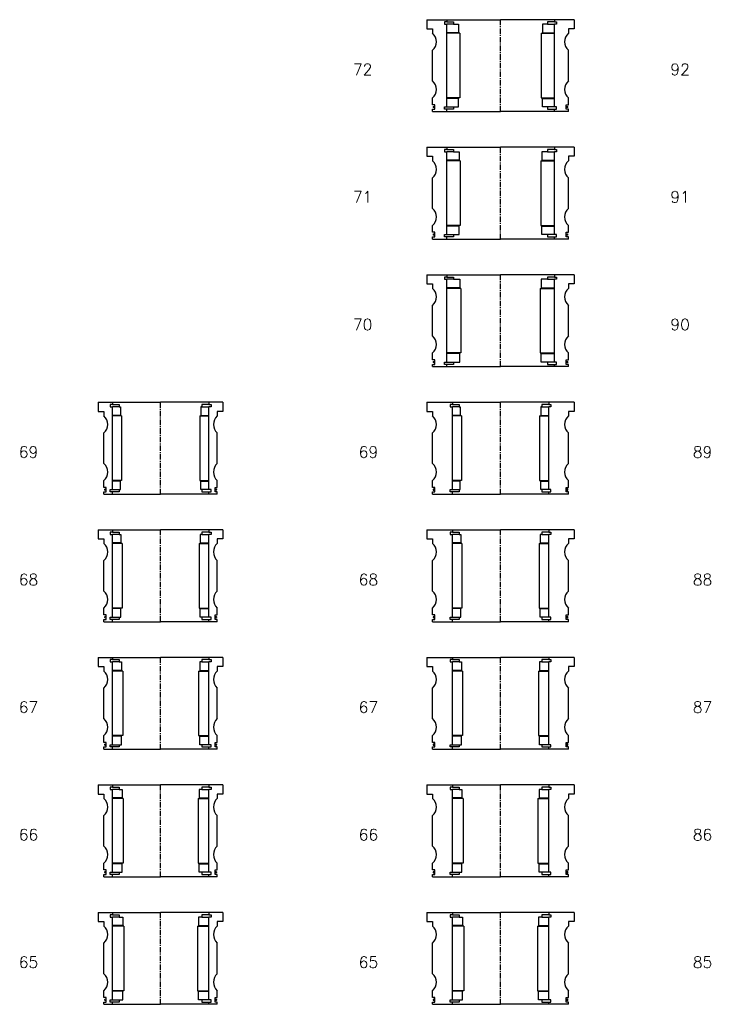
# Model space of a CAD drawing. Extents: x -2018 to 705, y -3434 to 10376.
# Tile 34 of 50: x -724 to -116, y 4220 to 5089. Entities that reach past the tile are written whole.
import ezdxf

# ---------------------------------------------------------------- set-up
doc = ezdxf.new("R2010")
doc.units = 0
doc.header["$LTSCALE"] = 0.15
doc.linetypes.add('CENTER', pattern=[50.8, 31.75, -6.35, 6.35, -6.35])
doc.layers.get('0').update_dxf_attribs({"linetype": 'CONTINUOUS'})
doc.layers.add('CENTER', color=9, linetype='CENTER')
doc.styles.add('ROMANS', font='romans')

# ---------------------------------------------------------------- blocks, each defined once
blk = doc.blocks.new('6S072130T')
for p, q in [((-65, 40.5), (-47.5, 40.5)), ((-65, 40.5), (-65, 32.5)), ((-47.5, 38.5), (-49.5, 38.5)), ((-49.5, 38.5), (-49.5, 36.5)), ((-49.5, 36.5), (-47.5, 36.5)), ((-47.5, 40.5), (0, 40.5)), ((-47.5, 40.5), (-47.5, 38.5)), ((-47.5, 38.5), (-41.5, 38.5)), ((-47.5, -36.5), (-47.5, 36.5)), ((-41.5, 36.5), (-47.5, 36.5)), ((-41.5, 38.5), (-41.5, 36.5)), ((-41.5, 36.5), (-37, 36.5)), ((-37, 36.5), (-37, 29)), ((47.5, 40.5), (0, 40.5)), ((41.5, 36.5), (37, 36.5)), ((37, 36.5), (37, 29)), ((47.5, 38.5), (41.5, 38.5)), ((41.5, 38.5), (41.5, 36.5)), ((41.5, 36.5), (47.5, 36.5)), ((47.5, 40.5), (47.5, 38.5)), ((65, 40.5), (47.5, 40.5)), ((47.5, 38.5), (49.5, 38.5)), ((49.5, 36.5), (47.5, 36.5)), ((47.5, -36.5), (47.5, 36.5)), ((49.5, 38.5), (49.5, 36.5)), ((65, 40.5), (65, 32.5)), ((-65, 32.5), (-60, 32.5)), ((-60, 32.5), (-60, 28.5)), ((-37, 29), (-47.5, 29)), ((-36, 28.5), (-47.5, 28.5)), ((-36, 28.5), (-36, -28.5)), ((36, 28.5), (36, -28.5)), ((36, 28.5), (47.5, 28.5)), ((37, 29), (47.5, 29)), ((60, 32.5), (60, 28.5)), ((65, 32.5), (60, 32.5)), ((-60, -13.5), (-60, 13.5)), ((60, -13.5), (60, 13.5)), ((-60, -34.5), (-60, -28.5)), ((-58, -34.5), (-60, -34.5)), ((-58, -38.5), (-58, -34.5)), ((-36, -28.5), (-47.5, -28.5)), ((-37, -29), (-47.5, -29)), ((-37, -36.5), (-37, -29)), ((36, -28.5), (47.5, -28.5)), ((37, -36.5), (37, -29)), ((37, -29), (47.5, -29)), ((58, -38.5), (58, -34.5)), ((58, -34.5), (60, -34.5)), ((60, -34.5), (60, -28.5)), ((-60, -40.5), (-60, -38.5)), ((-60, -38.5), (-58, -38.5)), ((-60, -40.5), (-47.5, -40.5)), ((-49.5, -38.5), (-49.5, -36.5)), ((-49.5, -36.5), (-47.5, -36.5)), ((-47.5, -38.5), (-49.5, -38.5)), ((-47.5, -36.5), (-41.5, -36.5)), ((-47.5, -40.5), (-47.5, -38.5)), ((-41.5, -38.5), (-47.5, -38.5)), ((-47.5, -40.5), (0, -40.5)), ((-41.5, -36.5), (-41.5, -38.5)), ((-41.5, -36.5), (-37, -36.5)), ((47.5, -40.5), (0, -40.5)), ((41.5, -36.5), (37, -36.5)), ((47.5, -36.5), (41.5, -36.5)), ((41.5, -36.5), (41.5, -38.5)), ((41.5, -38.5), (47.5, -38.5)), ((49.5, -36.5), (47.5, -36.5)), ((47.5, -40.5), (47.5, -38.5)), ((47.5, -38.5), (49.5, -38.5)), ((60, -40.5), (47.5, -40.5)), ((49.5, -38.5), (49.5, -36.5)), ((60, -38.5), (58, -38.5)), ((60, -40.5), (60, -38.5))]:
    blk.add_line(p, q)
at = {"const_width": 0.95}
for points in [[(-58.45, -36.52, -1), (-59.5, -36.52, -1)], [(58.45, -36.52, 1), (59.5, -36.52, 1)]]:
    blk.add_lwpolyline(points, format="xyb", close=True, dxfattribs=at)
for centre, start, end in [((-66.61, 21), 311.40962, 48.59038), ((66.61, 21), 131.40962, 228.59038), ((-66.61, -21), 311.40962, 48.59038), ((66.61, -21), 131.40962, 228.59038)]:
    blk.add_arc(centre, 10, start, end)
at = {"layer": 'CENTER'}
blk.add_line((0, -40.5), (0, 40.5), dxfattribs=at)
blk = doc.blocks.new('6S071130T')
for p, q in [((-65, 40.5), (-47.5, 40.5)), ((-65, 40.5), (-65, 32.5)), ((-47.5, 38.5), (-49.5, 38.5)), ((-49.5, 38.5), (-49.5, 36.5)), ((-49.5, 36.5), (-47.5, 36.5)), ((-47.5, 40.5), (0, 40.5)), ((-47.5, 40.5), (-47.5, 38.5)), ((-47.5, 38.5), (-41.5, 38.5)), ((-47.5, -36.5), (-47.5, 36.5)), ((-41.5, 36.5), (-47.5, 36.5)), ((-41.5, 38.5), (-41.5, 36.5)), ((-41.5, 36.5), (-36.5, 36.5)), ((-36.5, 36.5), (-36.5, 29)), ((47.5, 40.5), (0, 40.5)), ((41.5, 36.5), (36.5, 36.5)), ((36.5, 36.5), (36.5, 29)), ((47.5, 38.5), (41.5, 38.5)), ((41.5, 38.5), (41.5, 36.5)), ((41.5, 36.5), (47.5, 36.5)), ((47.5, 40.5), (47.5, 38.5)), ((65, 40.5), (47.5, 40.5)), ((47.5, 38.5), (49.5, 38.5)), ((49.5, 36.5), (47.5, 36.5)), ((47.5, -36.5), (47.5, 36.5)), ((49.5, 38.5), (49.5, 36.5)), ((65, 40.5), (65, 32.5)), ((-65, 32.5), (-60, 32.5)), ((-60, 32.5), (-60, 28.5)), ((-36.5, 29), (-47.5, 29)), ((-35.5, 28.5), (-47.5, 28.5)), ((-35.5, 28.5), (-35.5, -28.5)), ((35.5, 28.5), (35.5, -28.5)), ((35.5, 28.5), (47.5, 28.5)), ((36.5, 29), (47.5, 29)), ((60, 32.5), (60, 28.5)), ((65, 32.5), (60, 32.5)), ((-60, -13.5), (-60, 13.5)), ((60, -13.5), (60, 13.5)), ((-60, -34.5), (-60, -28.5)), ((-58, -34.5), (-60, -34.5)), ((-58, -38.5), (-58, -34.5)), ((-35.5, -28.5), (-47.5, -28.5)), ((-36.5, -29), (-47.5, -29)), ((-36.5, -36.5), (-36.5, -29)), ((35.5, -28.5), (47.5, -28.5)), ((36.5, -36.5), (36.5, -29)), ((36.5, -29), (47.5, -29)), ((58, -38.5), (58, -34.5)), ((58, -34.5), (60, -34.5)), ((60, -34.5), (60, -28.5)), ((-60, -40.5), (-60, -38.5)), ((-60, -38.5), (-58, -38.5)), ((-60, -40.5), (-47.5, -40.5)), ((-49.5, -38.5), (-49.5, -36.5)), ((-49.5, -36.5), (-47.5, -36.5)), ((-47.5, -38.5), (-49.5, -38.5)), ((-47.5, -36.5), (-41.5, -36.5)), ((-47.5, -40.5), (-47.5, -38.5)), ((-41.5, -38.5), (-47.5, -38.5)), ((-47.5, -40.5), (0, -40.5)), ((-41.5, -36.5), (-41.5, -38.5)), ((-41.5, -36.5), (-36.5, -36.5)), ((47.5, -40.5), (0, -40.5)), ((41.5, -36.5), (36.5, -36.5)), ((47.5, -36.5), (41.5, -36.5)), ((41.5, -36.5), (41.5, -38.5)), ((41.5, -38.5), (47.5, -38.5)), ((49.5, -36.5), (47.5, -36.5)), ((47.5, -40.5), (47.5, -38.5)), ((47.5, -38.5), (49.5, -38.5)), ((60, -40.5), (47.5, -40.5)), ((49.5, -38.5), (49.5, -36.5)), ((60, -38.5), (58, -38.5)), ((60, -40.5), (60, -38.5))]:
    blk.add_line(p, q)
at = {"const_width": 0.95}
for points in [[(-58.45, -36.52, -1), (-59.5, -36.52, -1)], [(58.45, -36.52, 1), (59.5, -36.52, 1)]]:
    blk.add_lwpolyline(points, format="xyb", close=True, dxfattribs=at)
for centre, start, end in [((-66.61, 21), 311.40962, 48.59038), ((66.61, 21), 131.40962, 228.59038), ((-66.61, -21), 311.40962, 48.59038), ((66.61, -21), 131.40962, 228.59038)]:
    blk.add_arc(centre, 10, start, end)
at = {"layer": 'CENTER'}
blk.add_line((0, -40.5), (0, 40.5), dxfattribs=at)
blk = doc.blocks.new('6S070130T')
for p, q in [((-65, 40.5), (-47.5, 40.5)), ((-65, 40.5), (-65, 32.5)), ((-47.5, 38.5), (-49.5, 38.5)), ((-49.5, 38.5), (-49.5, 36.5)), ((-49.5, 36.5), (-47.5, 36.5)), ((-47.5, 40.5), (0, 40.5)), ((-47.5, 40.5), (-47.5, 38.5)), ((-47.5, 38.5), (-41.5, 38.5)), ((-47.5, -36.5), (-47.5, 36.5)), ((-41.5, 36.5), (-47.5, 36.5)), ((-41.5, 38.5), (-41.5, 36.5)), ((-41.5, 36.5), (-36, 36.5)), ((-36, 36.5), (-36, 29)), ((47.5, 40.5), (0, 40.5)), ((41.5, 36.5), (36, 36.5)), ((36, 36.5), (36, 29)), ((47.5, 38.5), (41.5, 38.5)), ((41.5, 38.5), (41.5, 36.5)), ((41.5, 36.5), (47.5, 36.5)), ((47.5, 40.5), (47.5, 38.5)), ((65, 40.5), (47.5, 40.5)), ((47.5, 38.5), (49.5, 38.5)), ((49.5, 36.5), (47.5, 36.5)), ((47.5, -36.5), (47.5, 36.5)), ((49.5, 38.5), (49.5, 36.5)), ((65, 40.5), (65, 32.5)), ((-65, 32.5), (-60, 32.5)), ((-60, 32.5), (-60, 28.5)), ((-36, 29), (-47.5, 29)), ((-35, 28.5), (-47.5, 28.5)), ((-35, 28.5), (-35, -28.5)), ((35, 28.5), (35, -28.5)), ((35, 28.5), (47.5, 28.5)), ((36, 29), (47.5, 29)), ((60, 32.5), (60, 28.5)), ((65, 32.5), (60, 32.5)), ((-60, -13.5), (-60, 13.5)), ((60, -13.5), (60, 13.5)), ((-60, -34.5), (-60, -28.5)), ((-58, -34.5), (-60, -34.5)), ((-58, -38.5), (-58, -34.5)), ((-35, -28.5), (-47.5, -28.5)), ((-36, -29), (-47.5, -29)), ((-36, -36.5), (-36, -29)), ((35, -28.5), (47.5, -28.5)), ((36, -36.5), (36, -29)), ((36, -29), (47.5, -29)), ((58, -38.5), (58, -34.5)), ((58, -34.5), (60, -34.5)), ((60, -34.5), (60, -28.5)), ((-60, -40.5), (-60, -38.5)), ((-60, -38.5), (-58, -38.5)), ((-60, -40.5), (-47.5, -40.5)), ((-49.5, -38.5), (-49.5, -36.5)), ((-49.5, -36.5), (-47.5, -36.5)), ((-47.5, -38.5), (-49.5, -38.5)), ((-47.5, -36.5), (-41.5, -36.5)), ((-47.5, -40.5), (-47.5, -38.5)), ((-41.5, -38.5), (-47.5, -38.5)), ((-47.5, -40.5), (0, -40.5)), ((-41.5, -36.5), (-41.5, -38.5)), ((-41.5, -36.5), (-36, -36.5)), ((47.5, -40.5), (0, -40.5)), ((41.5, -36.5), (36, -36.5)), ((47.5, -36.5), (41.5, -36.5)), ((41.5, -36.5), (41.5, -38.5)), ((41.5, -38.5), (47.5, -38.5)), ((49.5, -36.5), (47.5, -36.5)), ((47.5, -40.5), (47.5, -38.5)), ((47.5, -38.5), (49.5, -38.5)), ((60, -40.5), (47.5, -40.5)), ((49.5, -38.5), (49.5, -36.5)), ((60, -38.5), (58, -38.5)), ((60, -40.5), (60, -38.5))]:
    blk.add_line(p, q)
at = {"const_width": 0.95}
for points in [[(-58.45, -36.52, -1), (-59.5, -36.52, -1)], [(58.45, -36.52, 1), (59.5, -36.52, 1)]]:
    blk.add_lwpolyline(points, format="xyb", close=True, dxfattribs=at)
for centre, start, end in [((-66.61, 21), 311.40962, 48.59038), ((66.61, 21), 131.40962, 228.59038), ((-66.61, -21), 311.40962, 48.59038), ((66.61, -21), 131.40962, 228.59038)]:
    blk.add_arc(centre, 10, start, end)
at = {"layer": 'CENTER'}
blk.add_line((0, -40.5), (0, 40.5), dxfattribs=at)
blk = doc.blocks.new('6S069130T')
for p, q in [((-65, 40.5), (-42.5, 40.5)), ((-65, 40.5), (-65, 32.5)), ((-42.5, 38.5), (-44.5, 38.5)), ((-44.5, 38.5), (-44.5, 36.5)), ((-44.5, 36.5), (-42.5, 36.5)), ((-42.5, 40.5), (0, 40.5)), ((-42.5, 40.5), (-42.5, 38.5)), ((-42.5, 38.5), (-36.5, 38.5)), ((-42.5, -36.5), (-42.5, 36.5)), ((-36.5, 36.5), (-42.5, 36.5)), ((-36.5, 38.5), (-36.5, 36.5)), ((-36.5, 36.5), (-35.5, 36.5)), ((-35.5, 36.5), (-35.5, 29)), ((42.5, 40.5), (0, 40.5)), ((36.5, 36.5), (35.5, 36.5)), ((35.5, 36.5), (35.5, 29)), ((42.5, 38.5), (36.5, 38.5)), ((36.5, 38.5), (36.5, 36.5)), ((36.5, 36.5), (42.5, 36.5)), ((42.5, 40.5), (42.5, 38.5)), ((65, 40.5), (42.5, 40.5)), ((42.5, 38.5), (44.5, 38.5)), ((44.5, 36.5), (42.5, 36.5)), ((42.5, -36.5), (42.5, 36.5)), ((44.5, 38.5), (44.5, 36.5)), ((65, 40.5), (65, 32.5)), ((-65, 32.5), (-60, 32.5)), ((-60, 32.5), (-60, 28.5)), ((-35.5, 29), (-42.5, 29)), ((-34.5, 28.5), (-42.5, 28.5)), ((-34.5, 28.5), (-34.5, -28.5)), ((34.5, 28.5), (34.5, -28.5)), ((34.5, 28.5), (42.5, 28.5)), ((35.5, 29), (42.5, 29)), ((60, 32.5), (60, 28.5)), ((65, 32.5), (60, 32.5)), ((-60, -13.5), (-60, 13.5)), ((60, -13.5), (60, 13.5)), ((-60, -34.5), (-60, -28.5)), ((-58, -34.5), (-60, -34.5)), ((-58, -38.5), (-58, -34.5)), ((-34.5, -28.5), (-42.5, -28.5)), ((-35.5, -29), (-42.5, -29)), ((-35.5, -36.5), (-35.5, -29)), ((34.5, -28.5), (42.5, -28.5)), ((35.5, -36.5), (35.5, -29)), ((35.5, -29), (42.5, -29)), ((58, -38.5), (58, -34.5)), ((58, -34.5), (60, -34.5)), ((60, -34.5), (60, -28.5)), ((-60, -40.5), (-60, -38.5)), ((-60, -38.5), (-58, -38.5)), ((-60, -40.5), (-42.5, -40.5)), ((-44.5, -38.5), (-44.5, -36.5)), ((-44.5, -36.5), (-42.5, -36.5)), ((-42.5, -38.5), (-44.5, -38.5)), ((-42.5, -36.5), (-36.5, -36.5)), ((-42.5, -40.5), (-42.5, -38.5)), ((-36.5, -38.5), (-42.5, -38.5)), ((-42.5, -40.5), (0, -40.5)), ((-36.5, -36.5), (-36.5, -38.5)), ((-36.5, -36.5), (-35.5, -36.5)), ((42.5, -40.5), (0, -40.5)), ((36.5, -36.5), (35.5, -36.5)), ((42.5, -36.5), (36.5, -36.5)), ((36.5, -36.5), (36.5, -38.5)), ((36.5, -38.5), (42.5, -38.5)), ((44.5, -36.5), (42.5, -36.5)), ((42.5, -40.5), (42.5, -38.5)), ((42.5, -38.5), (44.5, -38.5)), ((60, -40.5), (42.5, -40.5)), ((44.5, -38.5), (44.5, -36.5)), ((60, -38.5), (58, -38.5)), ((60, -40.5), (60, -38.5))]:
    blk.add_line(p, q)
for centre, radius, start, end in [((-66.61, 21), 10, 311.40962, 48.59038), ((66.61, 21), 10, 131.40962, 228.59038), ((-66.61, -21), 10, 311.40962, 48.59038), ((66.61, -21), 10, 131.40962, 228.59038), ((-58.98, -36.52), 0.525, 0, 180), ((-58.98, -36.52), 0.525, 180, 0), ((58.98, -36.52), 0.525, 0, 180), ((58.98, -36.52), 0.525, 180, 0)]:
    blk.add_arc(centre, radius, start, end)
at = {"layer": 'CENTER'}
blk.add_line((0, -40.5), (0, 40.5), dxfattribs=at)
blk = doc.blocks.new('6S069110T')
for p, q in [((-55, 40.5), (-42.5, 40.5)), ((-55, 40.5), (-55, 32.5)), ((-42.5, 38.5), (-44.5, 38.5)), ((-44.5, 38.5), (-44.5, 36.5)), ((-44.5, 36.5), (-42.5, 36.5)), ((-42.5, 40.5), (0, 40.5)), ((-42.5, 40.5), (-42.5, 38.5)), ((-42.5, 38.5), (-36.5, 38.5)), ((-42.5, -36.5), (-42.5, 36.5)), ((-36.5, 36.5), (-42.5, 36.5)), ((-36.5, 38.5), (-36.5, 36.5)), ((-36.5, 36.5), (-35.5, 36.5)), ((-35.5, 36.5), (-35.5, 29)), ((42.5, 40.5), (0, 40.5)), ((36.5, 36.5), (35.5, 36.5)), ((35.5, 36.5), (35.5, 29)), ((42.5, 38.5), (36.5, 38.5)), ((36.5, 38.5), (36.5, 36.5)), ((36.5, 36.5), (42.5, 36.5)), ((42.5, 40.5), (42.5, 38.5)), ((55, 40.5), (42.5, 40.5)), ((42.5, 38.5), (44.5, 38.5)), ((44.5, 36.5), (42.5, 36.5)), ((42.5, -36.5), (42.5, 36.5)), ((44.5, 38.5), (44.5, 36.5)), ((55, 40.5), (55, 32.5)), ((-55, 32.5), (-50, 32.5)), ((-50, 32.5), (-50, 28.5)), ((-35.5, 29), (-42.5, 29)), ((-34.5, 28.5), (-42.5, 28.5)), ((-34.5, 28.5), (-34.5, -28.5)), ((34.5, 28.5), (34.5, -28.5)), ((34.5, 28.5), (42.5, 28.5)), ((35.5, 29), (42.5, 29)), ((50, 32.5), (50, 28.5)), ((55, 32.5), (50, 32.5)), ((-50, -13.5), (-50, 13.5)), ((50, -13.5), (50, 13.5)), ((-50, -34.5), (-50, -28.5)), ((-48, -34.5), (-50, -34.5)), ((-48, -38.5), (-48, -34.5)), ((-34.5, -28.5), (-42.5, -28.5)), ((-35.5, -29), (-42.5, -29)), ((-35.5, -36.5), (-35.5, -29)), ((34.5, -28.5), (42.5, -28.5)), ((35.5, -36.5), (35.5, -29)), ((35.5, -29), (42.5, -29)), ((48, -38.5), (48, -34.5)), ((48, -34.5), (50, -34.5)), ((50, -34.5), (50, -28.5)), ((-50, -40.5), (-50, -38.5)), ((-50, -38.5), (-48, -38.5)), ((-50, -40.5), (-42.5, -40.5)), ((-44.5, -38.5), (-44.5, -36.5)), ((-44.5, -36.5), (-42.5, -36.5)), ((-42.5, -38.5), (-44.5, -38.5)), ((-42.5, -36.5), (-36.5, -36.5)), ((-42.5, -40.5), (-42.5, -38.5)), ((-36.5, -38.5), (-42.5, -38.5)), ((-42.5, -40.5), (0, -40.5)), ((-36.5, -36.5), (-36.5, -38.5)), ((-36.5, -36.5), (-35.5, -36.5)), ((42.5, -40.5), (0, -40.5)), ((36.5, -36.5), (35.5, -36.5)), ((42.5, -36.5), (36.5, -36.5)), ((36.5, -36.5), (36.5, -38.5)), ((36.5, -38.5), (42.5, -38.5)), ((44.5, -36.5), (42.5, -36.5)), ((42.5, -40.5), (42.5, -38.5)), ((42.5, -38.5), (44.5, -38.5)), ((50, -40.5), (42.5, -40.5)), ((44.5, -38.5), (44.5, -36.5)), ((50, -38.5), (48, -38.5)), ((50, -40.5), (50, -38.5))]:
    blk.add_line(p, q)
at = {"const_width": 0.95}
for points in [[(-48.45, -36.52, -1), (-49.5, -36.52, -1)], [(48.45, -36.52, 1), (49.5, -36.52, 1)]]:
    blk.add_lwpolyline(points, format="xyb", close=True, dxfattribs=at)
for centre, start, end in [((-56.61, 21), 311.40962, 48.59038), ((56.61, 21), 131.40962, 228.59038), ((-56.61, -21), 311.40962, 48.59038), ((56.61, -21), 131.40962, 228.59038)]:
    blk.add_arc(centre, 10, start, end)
at = {"layer": 'CENTER'}
blk.add_line((0, -40.5), (0, 40.5), dxfattribs=at)
blk = doc.blocks.new('6S068130T')
for p, q in [((-65, 40.5), (-42.5, 40.5)), ((-65, 40.5), (-65, 32.5)), ((-42.5, 38.5), (-44.5, 38.5)), ((-44.5, 38.5), (-44.5, 36.5)), ((-44.5, 36.5), (-42.5, 36.5)), ((-42.5, 40.5), (0, 40.5)), ((-42.5, 40.5), (-42.5, 38.5)), ((-42.5, 38.5), (-36.5, 38.5)), ((-42.5, -36.5), (-42.5, 36.5)), ((-36.5, 36.5), (-42.5, 36.5)), ((-36.5, 38.5), (-36.5, 36.5)), ((-36.5, 36.5), (-35, 36.5)), ((-35, 36.5), (-35, 29)), ((42.5, 40.5), (0, 40.5)), ((36.5, 36.5), (35, 36.5)), ((35, 36.5), (35, 29)), ((42.5, 38.5), (36.5, 38.5)), ((36.5, 38.5), (36.5, 36.5)), ((36.5, 36.5), (42.5, 36.5)), ((42.5, 40.5), (42.5, 38.5)), ((65, 40.5), (42.5, 40.5)), ((42.5, 38.5), (44.5, 38.5)), ((44.5, 36.5), (42.5, 36.5)), ((42.5, -36.5), (42.5, 36.5)), ((44.5, 38.5), (44.5, 36.5)), ((65, 40.5), (65, 32.5)), ((-65, 32.5), (-60, 32.5)), ((-60, 32.5), (-60, 28.5)), ((-35, 29), (-42.5, 29)), ((-34, 28.5), (-42.5, 28.5)), ((-34, 28.5), (-34, -28.5)), ((34, 28.5), (34, -28.5)), ((34, 28.5), (42.5, 28.5)), ((35, 29), (42.5, 29)), ((60, 32.5), (60, 28.5)), ((65, 32.5), (60, 32.5)), ((-60, -13.5), (-60, 13.5)), ((60, -13.5), (60, 13.5)), ((-60, -34.5), (-60, -28.5)), ((-58, -34.5), (-60, -34.5)), ((-58, -38.5), (-58, -34.5)), ((-34, -28.5), (-42.5, -28.5)), ((-35, -29), (-42.5, -29)), ((-35, -36.5), (-35, -29)), ((34, -28.5), (42.5, -28.5)), ((35, -36.5), (35, -29)), ((35, -29), (42.5, -29)), ((58, -38.5), (58, -34.5)), ((58, -34.5), (60, -34.5)), ((60, -34.5), (60, -28.5)), ((-60, -40.5), (-60, -38.5)), ((-60, -38.5), (-58, -38.5)), ((-60, -40.5), (-42.5, -40.5)), ((-44.5, -38.5), (-44.5, -36.5)), ((-44.5, -36.5), (-42.5, -36.5)), ((-42.5, -38.5), (-44.5, -38.5)), ((-42.5, -36.5), (-36.5, -36.5)), ((-42.5, -40.5), (-42.5, -38.5)), ((-36.5, -38.5), (-42.5, -38.5)), ((-42.5, -40.5), (0, -40.5)), ((-36.5, -36.5), (-36.5, -38.5)), ((-36.5, -36.5), (-35, -36.5)), ((42.5, -40.5), (0, -40.5)), ((36.5, -36.5), (35, -36.5)), ((42.5, -36.5), (36.5, -36.5)), ((36.5, -36.5), (36.5, -38.5)), ((36.5, -38.5), (42.5, -38.5)), ((44.5, -36.5), (42.5, -36.5)), ((42.5, -40.5), (42.5, -38.5)), ((42.5, -38.5), (44.5, -38.5)), ((60, -40.5), (42.5, -40.5)), ((44.5, -38.5), (44.5, -36.5)), ((60, -38.5), (58, -38.5)), ((60, -40.5), (60, -38.5))]:
    blk.add_line(p, q)
for centre, radius, start, end in [((-66.61, 21), 10, 311.40962, 48.59038), ((66.61, 21), 10, 131.40962, 228.59038), ((-66.61, -21), 10, 311.40962, 48.59038), ((66.61, -21), 10, 131.40962, 228.59038), ((-58.98, -36.52), 0.525, 0, 180), ((-58.98, -36.52), 0.525, 180, 0), ((58.98, -36.52), 0.525, 0, 180), ((58.98, -36.52), 0.525, 180, 0)]:
    blk.add_arc(centre, radius, start, end)
at = {"layer": 'CENTER'}
blk.add_line((0, -40.5), (0, 40.5), dxfattribs=at)
blk = doc.blocks.new('6S068110T')
for p, q in [((-55, 40.5), (-42.5, 40.5)), ((-55, 40.5), (-55, 32.5)), ((-42.5, 38.5), (-44.5, 38.5)), ((-44.5, 38.5), (-44.5, 36.5)), ((-44.5, 36.5), (-42.5, 36.5)), ((-42.5, 40.5), (0, 40.5)), ((-42.5, 40.5), (-42.5, 38.5)), ((-42.5, 38.5), (-36.5, 38.5)), ((-42.5, -36.5), (-42.5, 36.5)), ((-36.5, 36.5), (-42.5, 36.5)), ((-36.5, 38.5), (-36.5, 36.5)), ((-36.5, 36.5), (-35, 36.5)), ((-35, 36.5), (-35, 29)), ((42.5, 40.5), (0, 40.5)), ((36.5, 36.5), (35, 36.5)), ((35, 36.5), (35, 29)), ((42.5, 38.5), (36.5, 38.5)), ((36.5, 38.5), (36.5, 36.5)), ((36.5, 36.5), (42.5, 36.5)), ((42.5, 40.5), (42.5, 38.5)), ((55, 40.5), (42.5, 40.5)), ((42.5, 38.5), (44.5, 38.5)), ((44.5, 36.5), (42.5, 36.5)), ((42.5, -36.5), (42.5, 36.5)), ((44.5, 38.5), (44.5, 36.5)), ((55, 40.5), (55, 32.5)), ((-55, 32.5), (-50, 32.5)), ((-50, 32.5), (-50, 28.5)), ((-35, 29), (-42.5, 29)), ((-34, 28.5), (-42.5, 28.5)), ((-34, 28.5), (-34, -28.5)), ((34, 28.5), (34, -28.5)), ((34, 28.5), (42.5, 28.5)), ((35, 29), (42.5, 29)), ((50, 32.5), (50, 28.5)), ((55, 32.5), (50, 32.5)), ((-50, -13.5), (-50, 13.5)), ((50, -13.5), (50, 13.5)), ((-50, -34.5), (-50, -28.5)), ((-48, -34.5), (-50, -34.5)), ((-48, -38.5), (-48, -34.5)), ((-34, -28.5), (-42.5, -28.5)), ((-35, -29), (-42.5, -29)), ((-35, -36.5), (-35, -29)), ((34, -28.5), (42.5, -28.5)), ((35, -36.5), (35, -29)), ((35, -29), (42.5, -29)), ((48, -38.5), (48, -34.5)), ((48, -34.5), (50, -34.5)), ((50, -34.5), (50, -28.5)), ((-50, -40.5), (-50, -38.5)), ((-50, -38.5), (-48, -38.5)), ((-50, -40.5), (-42.5, -40.5)), ((-44.5, -38.5), (-44.5, -36.5)), ((-44.5, -36.5), (-42.5, -36.5)), ((-42.5, -38.5), (-44.5, -38.5)), ((-42.5, -36.5), (-36.5, -36.5)), ((-42.5, -40.5), (-42.5, -38.5)), ((-36.5, -38.5), (-42.5, -38.5)), ((-42.5, -40.5), (0, -40.5)), ((-36.5, -36.5), (-36.5, -38.5)), ((-36.5, -36.5), (-35, -36.5)), ((42.5, -40.5), (0, -40.5)), ((36.5, -36.5), (35, -36.5)), ((42.5, -36.5), (36.5, -36.5)), ((36.5, -36.5), (36.5, -38.5)), ((36.5, -38.5), (42.5, -38.5)), ((44.5, -36.5), (42.5, -36.5)), ((42.5, -40.5), (42.5, -38.5)), ((42.5, -38.5), (44.5, -38.5)), ((50, -40.5), (42.5, -40.5)), ((44.5, -38.5), (44.5, -36.5)), ((50, -38.5), (48, -38.5)), ((50, -40.5), (50, -38.5))]:
    blk.add_line(p, q)
at = {"const_width": 0.95}
for points in [[(-48.45, -36.52, -1), (-49.5, -36.52, -1)], [(48.45, -36.52, 1), (49.5, -36.52, 1)]]:
    blk.add_lwpolyline(points, format="xyb", close=True, dxfattribs=at)
for centre, start, end in [((-56.61, 21), 311.40962, 48.59038), ((56.61, 21), 131.40962, 228.59038), ((-56.61, -21), 311.40962, 48.59038), ((56.61, -21), 131.40962, 228.59038)]:
    blk.add_arc(centre, 10, start, end)
at = {"layer": 'CENTER'}
blk.add_line((0, -40.5), (0, 40.5), dxfattribs=at)
blk = doc.blocks.new('6S067130T')
for p, q in [((-65, 40.5), (-42.5, 40.5)), ((-65, 40.5), (-65, 32.5)), ((-42.5, 38.5), (-44.5, 38.5)), ((-44.5, 38.5), (-44.5, 36.5)), ((-44.5, 36.5), (-42.5, 36.5)), ((-42.5, 40.5), (0, 40.5)), ((-42.5, 40.5), (-42.5, 38.5)), ((-42.5, 38.5), (-36.5, 38.5)), ((-42.5, -36.5), (-42.5, 36.5)), ((-36.5, 36.5), (-42.5, 36.5)), ((-36.5, 38.5), (-36.5, 36.5)), ((-36.5, 36.5), (-34.5, 36.5)), ((-34.5, 36.5), (-34.5, 29)), ((42.5, 40.5), (0, 40.5)), ((36.5, 36.5), (34.5, 36.5)), ((34.5, 36.5), (34.5, 29)), ((42.5, 38.5), (36.5, 38.5)), ((36.5, 38.5), (36.5, 36.5)), ((36.5, 36.5), (42.5, 36.5)), ((42.5, 40.5), (42.5, 38.5)), ((65, 40.5), (42.5, 40.5)), ((42.5, 38.5), (44.5, 38.5)), ((44.5, 36.5), (42.5, 36.5)), ((42.5, -36.5), (42.5, 36.5)), ((44.5, 38.5), (44.5, 36.5)), ((65, 40.5), (65, 32.5)), ((-65, 32.5), (-60, 32.5)), ((-60, 32.5), (-60, 28.5)), ((-34.5, 29), (-42.5, 29)), ((-33.5, 28.5), (-42.5, 28.5)), ((-33.5, 28.5), (-33.5, -28.5)), ((33.5, 28.5), (33.5, -28.5)), ((33.5, 28.5), (42.5, 28.5)), ((34.5, 29), (42.5, 29)), ((60, 32.5), (60, 28.5)), ((65, 32.5), (60, 32.5)), ((-60, -13.5), (-60, 13.5)), ((60, -13.5), (60, 13.5)), ((-60, -34.5), (-60, -28.5)), ((-58, -34.5), (-60, -34.5)), ((-58, -38.5), (-58, -34.5)), ((-33.5, -28.5), (-42.5, -28.5)), ((-34.5, -29), (-42.5, -29)), ((-34.5, -36.5), (-34.5, -29)), ((33.5, -28.5), (42.5, -28.5)), ((34.5, -36.5), (34.5, -29)), ((34.5, -29), (42.5, -29)), ((58, -38.5), (58, -34.5)), ((58, -34.5), (60, -34.5)), ((60, -34.5), (60, -28.5)), ((-60, -40.5), (-60, -38.5)), ((-60, -38.5), (-58, -38.5)), ((-60, -40.5), (-42.5, -40.5)), ((-44.5, -38.5), (-44.5, -36.5)), ((-44.5, -36.5), (-42.5, -36.5)), ((-42.5, -38.5), (-44.5, -38.5)), ((-42.5, -36.5), (-36.5, -36.5)), ((-42.5, -40.5), (-42.5, -38.5)), ((-36.5, -38.5), (-42.5, -38.5)), ((-42.5, -40.5), (0, -40.5)), ((-36.5, -36.5), (-36.5, -38.5)), ((-36.5, -36.5), (-34.5, -36.5)), ((42.5, -40.5), (0, -40.5)), ((36.5, -36.5), (34.5, -36.5)), ((42.5, -36.5), (36.5, -36.5)), ((36.5, -36.5), (36.5, -38.5)), ((36.5, -38.5), (42.5, -38.5)), ((44.5, -36.5), (42.5, -36.5)), ((42.5, -40.5), (42.5, -38.5)), ((42.5, -38.5), (44.5, -38.5)), ((60, -40.5), (42.5, -40.5)), ((44.5, -38.5), (44.5, -36.5)), ((60, -38.5), (58, -38.5)), ((60, -40.5), (60, -38.5))]:
    blk.add_line(p, q)
for centre, radius, start, end in [((-66.61, 21), 10, 311.40962, 48.59038), ((66.61, 21), 10, 131.40962, 228.59038), ((-66.61, -21), 10, 311.40962, 48.59038), ((66.61, -21), 10, 131.40962, 228.59038), ((-58.98, -36.52), 0.525, 0, 180), ((-58.98, -36.52), 0.525, 180, 0), ((58.98, -36.52), 0.525, 0, 180), ((58.98, -36.52), 0.525, 180, 0)]:
    blk.add_arc(centre, radius, start, end)
at = {"layer": 'CENTER'}
blk.add_line((0, -40.5), (0, 40.5), dxfattribs=at)
blk = doc.blocks.new('6S067110T')
for p, q in [((-55, 40.5), (-42.5, 40.5)), ((-55, 40.5), (-55, 32.5)), ((-42.5, 38.5), (-44.5, 38.5)), ((-44.5, 38.5), (-44.5, 36.5)), ((-44.5, 36.5), (-42.5, 36.5)), ((-42.5, 40.5), (0, 40.5)), ((-42.5, 40.5), (-42.5, 38.5)), ((-42.5, 38.5), (-36.5, 38.5)), ((-42.5, -36.5), (-42.5, 36.5)), ((-36.5, 36.5), (-42.5, 36.5)), ((-36.5, 38.5), (-36.5, 36.5)), ((-36.5, 36.5), (-34.5, 36.5)), ((-34.5, 36.5), (-34.5, 29)), ((42.5, 40.5), (0, 40.5)), ((36.5, 36.5), (34.5, 36.5)), ((34.5, 36.5), (34.5, 29)), ((42.5, 38.5), (36.5, 38.5)), ((36.5, 38.5), (36.5, 36.5)), ((36.5, 36.5), (42.5, 36.5)), ((42.5, 40.5), (42.5, 38.5)), ((55, 40.5), (42.5, 40.5)), ((42.5, 38.5), (44.5, 38.5)), ((44.5, 36.5), (42.5, 36.5)), ((42.5, -36.5), (42.5, 36.5)), ((44.5, 38.5), (44.5, 36.5)), ((55, 40.5), (55, 32.5)), ((-55, 32.5), (-50, 32.5)), ((-50, 32.5), (-50, 28.5)), ((-34.5, 29), (-42.5, 29)), ((-33.5, 28.5), (-42.5, 28.5)), ((-33.5, 28.5), (-33.5, -28.5)), ((33.5, 28.5), (33.5, -28.5)), ((33.5, 28.5), (42.5, 28.5)), ((34.5, 29), (42.5, 29)), ((50, 32.5), (50, 28.5)), ((55, 32.5), (50, 32.5)), ((-50, -13.5), (-50, 13.5)), ((50, -13.5), (50, 13.5)), ((-50, -34.5), (-50, -28.5)), ((-48, -34.5), (-50, -34.5)), ((-48, -38.5), (-48, -34.5)), ((-33.5, -28.5), (-42.5, -28.5)), ((-34.5, -29), (-42.5, -29)), ((-34.5, -36.5), (-34.5, -29)), ((33.5, -28.5), (42.5, -28.5)), ((34.5, -36.5), (34.5, -29)), ((34.5, -29), (42.5, -29)), ((48, -38.5), (48, -34.5)), ((48, -34.5), (50, -34.5)), ((50, -34.5), (50, -28.5)), ((-50, -40.5), (-50, -38.5)), ((-50, -38.5), (-48, -38.5)), ((-50, -40.5), (-42.5, -40.5)), ((-44.5, -38.5), (-44.5, -36.5)), ((-44.5, -36.5), (-42.5, -36.5)), ((-42.5, -38.5), (-44.5, -38.5)), ((-42.5, -36.5), (-36.5, -36.5)), ((-42.5, -40.5), (-42.5, -38.5)), ((-36.5, -38.5), (-42.5, -38.5)), ((-42.5, -40.5), (0, -40.5)), ((-36.5, -36.5), (-36.5, -38.5)), ((-36.5, -36.5), (-34.5, -36.5)), ((42.5, -40.5), (0, -40.5)), ((36.5, -36.5), (34.5, -36.5)), ((42.5, -36.5), (36.5, -36.5)), ((36.5, -36.5), (36.5, -38.5)), ((36.5, -38.5), (42.5, -38.5)), ((44.5, -36.5), (42.5, -36.5)), ((42.5, -40.5), (42.5, -38.5)), ((42.5, -38.5), (44.5, -38.5)), ((50, -40.5), (42.5, -40.5)), ((44.5, -38.5), (44.5, -36.5)), ((50, -38.5), (48, -38.5)), ((50, -40.5), (50, -38.5))]:
    blk.add_line(p, q)
at = {"const_width": 0.95}
for points in [[(-48.45, -36.52, -1), (-49.5, -36.52, -1)], [(48.45, -36.52, 1), (49.5, -36.52, 1)]]:
    blk.add_lwpolyline(points, format="xyb", close=True, dxfattribs=at)
for centre, start, end in [((-56.61, 21), 311.40962, 48.59038), ((56.61, 21), 131.40962, 228.59038), ((-56.61, -21), 311.40962, 48.59038), ((56.61, -21), 131.40962, 228.59038)]:
    blk.add_arc(centre, 10, start, end)
at = {"layer": 'CENTER'}
blk.add_line((0, -40.5), (0, 40.5), dxfattribs=at)
blk = doc.blocks.new('6S066130T')
for p, q in [((-65, 40.5), (-42.5, 40.5)), ((-65, 40.5), (-65, 32.5)), ((-42.5, 38.5), (-44.5, 38.5)), ((-44.5, 38.5), (-44.5, 36.5)), ((-44.5, 36.5), (-42.5, 36.5)), ((-42.5, 40.5), (0, 40.5)), ((-42.5, 40.5), (-42.5, 38.5)), ((-42.5, 38.5), (-36.5, 38.5)), ((-42.5, -36.5), (-42.5, 36.5)), ((-36.5, 36.5), (-42.5, 36.5)), ((-36.5, 38.5), (-36.5, 36.5)), ((-36.5, 36.5), (-34, 36.5)), ((-34, 36.5), (-34, 29)), ((42.5, 40.5), (0, 40.5)), ((36.5, 36.5), (34, 36.5)), ((34, 36.5), (34, 29)), ((42.5, 38.5), (36.5, 38.5)), ((36.5, 38.5), (36.5, 36.5)), ((36.5, 36.5), (42.5, 36.5)), ((42.5, 40.5), (42.5, 38.5)), ((65, 40.5), (42.5, 40.5)), ((42.5, 38.5), (44.5, 38.5)), ((44.5, 36.5), (42.5, 36.5)), ((42.5, -36.5), (42.5, 36.5)), ((44.5, 38.5), (44.5, 36.5)), ((65, 40.5), (65, 32.5)), ((-65, 32.5), (-60, 32.5)), ((-60, 32.5), (-60, 28.5)), ((-34, 29), (-42.5, 29)), ((-33, 28.5), (-42.5, 28.5)), ((-33, 28.5), (-33, -28.5)), ((33, 28.5), (33, -28.5)), ((33, 28.5), (42.5, 28.5)), ((34, 29), (42.5, 29)), ((60, 32.5), (60, 28.5)), ((65, 32.5), (60, 32.5)), ((-60, -13.5), (-60, 13.5)), ((60, -13.5), (60, 13.5)), ((-60, -34.5), (-60, -28.5)), ((-58, -34.5), (-60, -34.5)), ((-58, -38.5), (-58, -34.5)), ((-33, -28.5), (-42.5, -28.5)), ((-34, -29), (-42.5, -29)), ((-34, -36.5), (-34, -29)), ((33, -28.5), (42.5, -28.5)), ((34, -36.5), (34, -29)), ((34, -29), (42.5, -29)), ((58, -38.5), (58, -34.5)), ((58, -34.5), (60, -34.5)), ((60, -34.5), (60, -28.5)), ((-60, -40.5), (-60, -38.5)), ((-60, -38.5), (-58, -38.5)), ((-60, -40.5), (-42.5, -40.5)), ((-44.5, -38.5), (-44.5, -36.5)), ((-44.5, -36.5), (-42.5, -36.5)), ((-42.5, -38.5), (-44.5, -38.5)), ((-42.5, -36.5), (-36.5, -36.5)), ((-42.5, -40.5), (-42.5, -38.5)), ((-36.5, -38.5), (-42.5, -38.5)), ((-42.5, -40.5), (0, -40.5)), ((-36.5, -36.5), (-36.5, -38.5)), ((-36.5, -36.5), (-34, -36.5)), ((42.5, -40.5), (0, -40.5)), ((36.5, -36.5), (34, -36.5)), ((42.5, -36.5), (36.5, -36.5)), ((36.5, -36.5), (36.5, -38.5)), ((36.5, -38.5), (42.5, -38.5)), ((44.5, -36.5), (42.5, -36.5)), ((42.5, -40.5), (42.5, -38.5)), ((42.5, -38.5), (44.5, -38.5)), ((60, -40.5), (42.5, -40.5)), ((44.5, -38.5), (44.5, -36.5)), ((60, -38.5), (58, -38.5)), ((60, -40.5), (60, -38.5))]:
    blk.add_line(p, q)
for centre, radius, start, end in [((-66.61, 21), 10, 311.40962, 48.59038), ((66.61, 21), 10, 131.40962, 228.59038), ((-66.61, -21), 10, 311.40962, 48.59038), ((66.61, -21), 10, 131.40962, 228.59038), ((-58.98, -36.52), 0.525, 0, 180), ((-58.98, -36.52), 0.525, 180, 0), ((58.98, -36.52), 0.525, 0, 180), ((58.98, -36.52), 0.525, 180, 0)]:
    blk.add_arc(centre, radius, start, end)
at = {"layer": 'CENTER'}
blk.add_line((0, -40.5), (0, 40.5), dxfattribs=at)
blk = doc.blocks.new('6S066110T')
for p, q in [((-55, 40.5), (-42.5, 40.5)), ((-55, 40.5), (-55, 32.5)), ((-42.5, 38.5), (-44.5, 38.5)), ((-44.5, 38.5), (-44.5, 36.5)), ((-44.5, 36.5), (-42.5, 36.5)), ((-42.5, 40.5), (0, 40.5)), ((-42.5, 40.5), (-42.5, 38.5)), ((-42.5, 38.5), (-36.5, 38.5)), ((-42.5, -36.5), (-42.5, 36.5)), ((-36.5, 36.5), (-42.5, 36.5)), ((-36.5, 38.5), (-36.5, 36.5)), ((-36.5, 36.5), (-34, 36.5)), ((-34, 36.5), (-34, 29)), ((42.5, 40.5), (0, 40.5)), ((36.5, 36.5), (34, 36.5)), ((34, 36.5), (34, 29)), ((42.5, 38.5), (36.5, 38.5)), ((36.5, 38.5), (36.5, 36.5)), ((36.5, 36.5), (42.5, 36.5)), ((42.5, 40.5), (42.5, 38.5)), ((55, 40.5), (42.5, 40.5)), ((42.5, 38.5), (44.5, 38.5)), ((44.5, 36.5), (42.5, 36.5)), ((42.5, -36.5), (42.5, 36.5)), ((44.5, 38.5), (44.5, 36.5)), ((55, 40.5), (55, 32.5)), ((-55, 32.5), (-50, 32.5)), ((-50, 32.5), (-50, 28.5)), ((-34, 29), (-42.5, 29)), ((-33, 28.5), (-42.5, 28.5)), ((-33, 28.5), (-33, -28.5)), ((33, 28.5), (33, -28.5)), ((33, 28.5), (42.5, 28.5)), ((34, 29), (42.5, 29)), ((50, 32.5), (50, 28.5)), ((55, 32.5), (50, 32.5)), ((-50, -13.5), (-50, 13.5)), ((50, -13.5), (50, 13.5)), ((-50, -34.5), (-50, -28.5)), ((-48, -34.5), (-50, -34.5)), ((-48, -38.5), (-48, -34.5)), ((-33, -28.5), (-42.5, -28.5)), ((-34, -29), (-42.5, -29)), ((-34, -36.5), (-34, -29)), ((33, -28.5), (42.5, -28.5)), ((34, -36.5), (34, -29)), ((34, -29), (42.5, -29)), ((48, -38.5), (48, -34.5)), ((48, -34.5), (50, -34.5)), ((50, -34.5), (50, -28.5)), ((-50, -40.5), (-50, -38.5)), ((-50, -38.5), (-48, -38.5)), ((-50, -40.5), (-42.5, -40.5)), ((-44.5, -38.5), (-44.5, -36.5)), ((-44.5, -36.5), (-42.5, -36.5)), ((-42.5, -38.5), (-44.5, -38.5)), ((-42.5, -36.5), (-36.5, -36.5)), ((-42.5, -40.5), (-42.5, -38.5)), ((-36.5, -38.5), (-42.5, -38.5)), ((-42.5, -40.5), (0, -40.5)), ((-36.5, -36.5), (-36.5, -38.5)), ((-36.5, -36.5), (-34, -36.5)), ((42.5, -40.5), (0, -40.5)), ((36.5, -36.5), (34, -36.5)), ((42.5, -36.5), (36.5, -36.5)), ((36.5, -36.5), (36.5, -38.5)), ((36.5, -38.5), (42.5, -38.5)), ((44.5, -36.5), (42.5, -36.5)), ((42.5, -40.5), (42.5, -38.5)), ((42.5, -38.5), (44.5, -38.5)), ((50, -40.5), (42.5, -40.5)), ((44.5, -38.5), (44.5, -36.5)), ((50, -38.5), (48, -38.5)), ((50, -40.5), (50, -38.5))]:
    blk.add_line(p, q)
at = {"const_width": 0.95}
for points in [[(-48.45, -36.52, -1), (-49.5, -36.52, -1)], [(48.45, -36.52, 1), (49.5, -36.52, 1)]]:
    blk.add_lwpolyline(points, format="xyb", close=True, dxfattribs=at)
for centre, start, end in [((-56.61, 21), 311.40962, 48.59038), ((56.61, 21), 131.40962, 228.59038), ((-56.61, -21), 311.40962, 48.59038), ((56.61, -21), 131.40962, 228.59038)]:
    blk.add_arc(centre, 10, start, end)
at = {"layer": 'CENTER'}
blk.add_line((0, -40.5), (0, 40.5), dxfattribs=at)
blk = doc.blocks.new('6S065130T')
for p, q in [((-65, 40.5), (-42.5, 40.5)), ((-65, 40.5), (-65, 32.5)), ((-42.5, 38.5), (-44.5, 38.5)), ((-44.5, 38.5), (-44.5, 36.5)), ((-44.5, 36.5), (-42.5, 36.5)), ((-42.5, 40.5), (0, 40.5)), ((-42.5, 40.5), (-42.5, 38.5)), ((-42.5, 38.5), (-36.5, 38.5)), ((-42.5, -36.5), (-42.5, 36.5)), ((-36.5, 36.5), (-42.5, 36.5)), ((-36.5, 38.5), (-36.5, 36.5)), ((-36.5, 36.5), (-33.5, 36.5)), ((-33.5, 36.5), (-33.5, 29)), ((42.5, 40.5), (0, 40.5)), ((36.5, 36.5), (33.5, 36.5)), ((33.5, 36.5), (33.5, 29)), ((42.5, 38.5), (36.5, 38.5)), ((36.5, 38.5), (36.5, 36.5)), ((36.5, 36.5), (42.5, 36.5)), ((42.5, 40.5), (42.5, 38.5)), ((65, 40.5), (42.5, 40.5)), ((42.5, 38.5), (44.5, 38.5)), ((44.5, 36.5), (42.5, 36.5)), ((42.5, -36.5), (42.5, 36.5)), ((44.5, 38.5), (44.5, 36.5)), ((65, 40.5), (65, 32.5)), ((-65, 32.5), (-60, 32.5)), ((-60, 32.5), (-60, 28.5)), ((-33.5, 29), (-42.5, 29)), ((-32.5, 28.5), (-42.5, 28.5)), ((-32.5, 28.5), (-32.5, -28.5)), ((32.5, 28.5), (32.5, -28.5)), ((32.5, 28.5), (42.5, 28.5)), ((33.5, 29), (42.5, 29)), ((60, 32.5), (60, 28.5)), ((65, 32.5), (60, 32.5)), ((-60, -13.5), (-60, 13.5)), ((60, -13.5), (60, 13.5)), ((-60, -34.5), (-60, -28.5)), ((-58, -34.5), (-60, -34.5)), ((-58, -38.5), (-58, -34.5)), ((-32.5, -28.5), (-42.5, -28.5)), ((-33.5, -29), (-42.5, -29)), ((-33.5, -36.5), (-33.5, -29)), ((32.5, -28.5), (42.5, -28.5)), ((33.5, -36.5), (33.5, -29)), ((33.5, -29), (42.5, -29)), ((58, -38.5), (58, -34.5)), ((58, -34.5), (60, -34.5)), ((60, -34.5), (60, -28.5)), ((-60, -40.5), (-60, -38.5)), ((-60, -38.5), (-58, -38.5)), ((-60, -40.5), (-42.5, -40.5)), ((-44.5, -38.5), (-44.5, -36.5)), ((-44.5, -36.5), (-42.5, -36.5)), ((-42.5, -38.5), (-44.5, -38.5)), ((-42.5, -36.5), (-36.5, -36.5)), ((-42.5, -40.5), (-42.5, -38.5)), ((-36.5, -38.5), (-42.5, -38.5)), ((-42.5, -40.5), (0, -40.5)), ((-36.5, -36.5), (-36.5, -38.5)), ((-36.5, -36.5), (-33.5, -36.5)), ((42.5, -40.5), (0, -40.5)), ((36.5, -36.5), (33.5, -36.5)), ((42.5, -36.5), (36.5, -36.5)), ((36.5, -36.5), (36.5, -38.5)), ((36.5, -38.5), (42.5, -38.5)), ((44.5, -36.5), (42.5, -36.5)), ((42.5, -40.5), (42.5, -38.5)), ((42.5, -38.5), (44.5, -38.5)), ((60, -40.5), (42.5, -40.5)), ((44.5, -38.5), (44.5, -36.5)), ((60, -38.5), (58, -38.5)), ((60, -40.5), (60, -38.5))]:
    blk.add_line(p, q)
for centre, radius, start, end in [((-66.61, 21), 10, 311.40962, 48.59038), ((66.61, 21), 10, 131.40962, 228.59038), ((-66.61, -21), 10, 311.40962, 48.59038), ((66.61, -21), 10, 131.40962, 228.59038), ((-58.98, -36.52), 0.525, 0, 180), ((-58.98, -36.52), 0.525, 180, 0), ((58.98, -36.52), 0.525, 0, 180), ((58.98, -36.52), 0.525, 180, 0)]:
    blk.add_arc(centre, radius, start, end)
at = {"layer": 'CENTER'}
blk.add_line((0, -40.5), (0, 40.5), dxfattribs=at)
blk = doc.blocks.new('6S065110T')
for p, q in [((-55, 40.5), (-42.5, 40.5)), ((-55, 40.5), (-55, 32.5)), ((-42.5, 38.5), (-44.5, 38.5)), ((-44.5, 38.5), (-44.5, 36.5)), ((-44.5, 36.5), (-42.5, 36.5)), ((-42.5, 40.5), (0, 40.5)), ((-42.5, 40.5), (-42.5, 38.5)), ((-42.5, 38.5), (-36.5, 38.5)), ((-42.5, -36.5), (-42.5, 36.5)), ((-36.5, 36.5), (-42.5, 36.5)), ((-36.5, 38.5), (-36.5, 36.5)), ((-36.5, 36.5), (-33.5, 36.5)), ((-33.5, 36.5), (-33.5, 29)), ((42.5, 40.5), (0, 40.5)), ((36.5, 36.5), (33.5, 36.5)), ((33.5, 36.5), (33.5, 29)), ((42.5, 38.5), (36.5, 38.5)), ((36.5, 38.5), (36.5, 36.5)), ((36.5, 36.5), (42.5, 36.5)), ((42.5, 40.5), (42.5, 38.5)), ((55, 40.5), (42.5, 40.5)), ((42.5, 38.5), (44.5, 38.5)), ((44.5, 36.5), (42.5, 36.5)), ((42.5, -36.5), (42.5, 36.5)), ((44.5, 38.5), (44.5, 36.5)), ((55, 40.5), (55, 32.5)), ((-55, 32.5), (-50, 32.5)), ((-50, 32.5), (-50, 28.5)), ((-33.5, 29), (-42.5, 29)), ((-32.5, 28.5), (-42.5, 28.5)), ((-32.5, 28.5), (-32.5, -28.5)), ((32.5, 28.5), (32.5, -28.5)), ((32.5, 28.5), (42.5, 28.5)), ((33.5, 29), (42.5, 29)), ((50, 32.5), (50, 28.5)), ((55, 32.5), (50, 32.5)), ((-50, -13.5), (-50, 13.5)), ((50, -13.5), (50, 13.5)), ((-50, -34.5), (-50, -28.5)), ((-48, -34.5), (-50, -34.5)), ((-48, -38.5), (-48, -34.5)), ((-32.5, -28.5), (-42.5, -28.5)), ((-33.5, -29), (-42.5, -29)), ((-33.5, -36.5), (-33.5, -29)), ((32.5, -28.5), (42.5, -28.5)), ((33.5, -36.5), (33.5, -29)), ((33.5, -29), (42.5, -29)), ((48, -38.5), (48, -34.5)), ((48, -34.5), (50, -34.5)), ((50, -34.5), (50, -28.5)), ((-50, -40.5), (-50, -38.5)), ((-50, -38.5), (-48, -38.5)), ((-50, -40.5), (-42.5, -40.5)), ((-44.5, -38.5), (-44.5, -36.5)), ((-44.5, -36.5), (-42.5, -36.5)), ((-42.5, -38.5), (-44.5, -38.5)), ((-42.5, -36.5), (-36.5, -36.5)), ((-42.5, -40.5), (-42.5, -38.5)), ((-36.5, -38.5), (-42.5, -38.5)), ((-42.5, -40.5), (0, -40.5)), ((-36.5, -36.5), (-36.5, -38.5)), ((-36.5, -36.5), (-33.5, -36.5)), ((42.5, -40.5), (0, -40.5)), ((36.5, -36.5), (33.5, -36.5)), ((42.5, -36.5), (36.5, -36.5)), ((36.5, -36.5), (36.5, -38.5)), ((36.5, -38.5), (42.5, -38.5)), ((44.5, -36.5), (42.5, -36.5)), ((42.5, -40.5), (42.5, -38.5)), ((42.5, -38.5), (44.5, -38.5)), ((50, -40.5), (42.5, -40.5)), ((44.5, -38.5), (44.5, -36.5)), ((50, -38.5), (48, -38.5)), ((50, -40.5), (50, -38.5))]:
    blk.add_line(p, q)
at = {"const_width": 0.95}
for points in [[(-48.45, -36.52, -1), (-49.5, -36.52, -1)], [(48.45, -36.52, 1), (49.5, -36.52, 1)]]:
    blk.add_lwpolyline(points, format="xyb", close=True, dxfattribs=at)
for centre, start, end in [((-56.61, 21), 311.40962, 48.59038), ((56.61, 21), 131.40962, 228.59038), ((-56.61, -21), 311.40962, 48.59038), ((56.61, -21), 131.40962, 228.59038)]:
    blk.add_arc(centre, 10, start, end)
at = {"layer": 'CENTER'}
blk.add_line((0, -40.5), (0, 40.5), dxfattribs=at)

msp = doc.modelspace()

# ---------------------------------------------------------------- block references
for name, p in [('6S072130T', (-300, 5048.5)), ('6S071130T', (-300, 4936)), ('6S070130T', (-300, 4823.5)), ('6S069110T', (-600, 4711)), ('6S069130T', (-300, 4711)), ('6S068110T', (-600, 4598.5)), ('6S068130T', (-300, 4598.5)), ('6S067110T', (-600, 4486)), ('6S067130T', (-300, 4486)), ('6S066110T', (-600, 4373.5)), ('6S066130T', (-300, 4373.5)), ('6S065110T', (-600, 4261)), ('6S065130T', (-300, 4261))]:
    msp.add_blockref(name, p)

# ---------------------------------------------------------------- texts
at = {"style": 'ROMANS'}
for s, p in [('72', (-430.26, 5040.12)), ('92', (-150.08, 5040.12)), ('71', (-430.26, 4927.62)), ('91', (-150.08, 4927.62)), ('70', (-430.26, 4815.12)), ('90', (-150.08, 4815.12)), ('69', (-725.17, 4702.62)), ('69', (-425.17, 4702.62)), ('89', (-130.26, 4702.62)), ('68', (-725.17, 4590.12)), ('68', (-425.17, 4590.12)), ('88', (-130.26, 4590.12)), ('67', (-725.17, 4477.62)), ('67', (-425.17, 4477.62)), ('87', (-130.26, 4477.62)), ('66', (-725.17, 4365.12)), ('66', (-425.17, 4365.12)), ('86', (-130.26, 4365.12)), ('65', (-725.17, 4252.62)), ('65', (-425.17, 4252.62)), ('85', (-130.26, 4252.62))]:
    msp.add_text(s, height=10, dxfattribs=at).set_placement(p)

doc.saveas('drawing.dxf')
